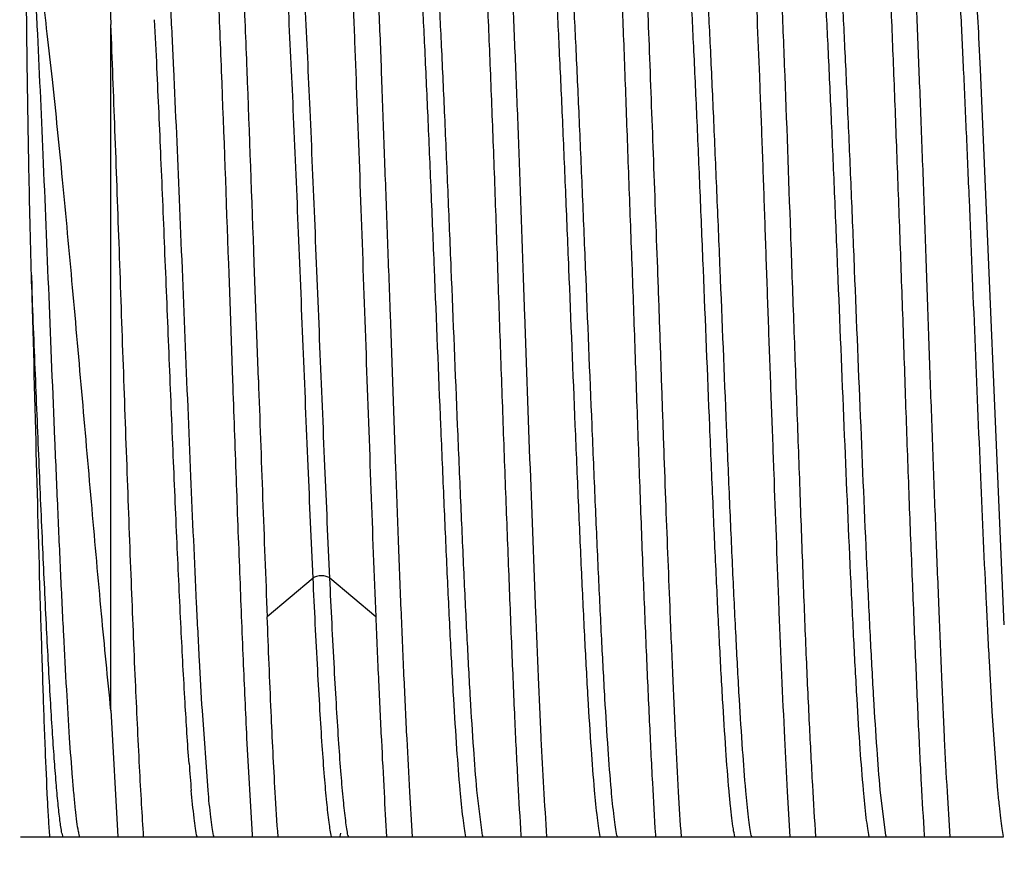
# Model space of a CAD drawing. Header units: inches. Extents: x 0.2 to 16.8, y 0.2 to 10.8.
# Tile 18 of 22: x 10.822 to 11.026, y 7.415 to 7.588. Entities that reach past the tile are written whole.
import ezdxf

# ---------------------------------------------------------------- set-up
doc = ezdxf.new("R2010")
doc.units = ezdxf.units.IN
doc.header["$LTSCALE"] = 0.935
doc.header["$MEASUREMENT"] = 0
doc.layers.get('0').update_dxf_attribs({"linetype": 'CONTINUOUS'})
doc.layers.add('DIMENSIONS', color=7, linetype='CONTINUOUS')
doc.styles.get("Standard").update_dxf_attribs({"font": 'txt', "width": 0.8})
doc.dimstyles.new('DIMSTYLE_1', dxfattribs={"dimtxt": 0.125, "dimasz": 0.18, "dimexe": 0.125, "dimexo": 0.0625, "dimgap": 0.09, "dimtad": 0, "dimtih": 1, "dimtoh": 1, "dimzin": 4, "dimdsep": 46, "dimtxsty": 'STANDARD', "dimblk": '_FILLED', "dimblk1": '_FILLED', "dimblk2": '_FILLED', "dimcen": 0.09, "dimadec": 0, "dimazin": 0, "dimtp": 0.01, "dimtm": 0.01, "dimtfac": 1, "dimtofl": 0, "dimtmove": 0, "dimatfit": 3, "dimldrblk": '_FILLED', "dimfxl": 1, "dimtolj": 1, "dimtzin": 4, "dimarcsym": 0})

# ---------------------------------------------------------------- blocks, each defined once
blk = doc.blocks.new('*D24')
at = {"layer": 'DIMENSIONS', "color": 2, "linetype": 'CONTINUOUS'}
blk.add_line((9.9461596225, 6.5835744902), (9.9461596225, 9.1170840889), dxfattribs=at)
at = {"layer": 'DIMENSIONS', "color": 2, "linetype": 'CONTINUOUS', "insert": (9.8836596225, 9.1795840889), "char_height": 0.125, "width": 1.125, "attachment_point": 1, "rotation": 90, "line_spacing_factor": 0.9}
blk.add_mtext('1.23{\\Ftxt.shx;\\W1.000000;\\H0.125000; }[31.3]', dxfattribs=at)
blk = doc.blocks.new('_FILLED')
at = {"color": 0, "linetype": 'BYBLOCK'}
blk.add_solid([(0, 0), (-1, 0.1736111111), (-1, -0.1736111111)], dxfattribs=at)

msp = doc.modelspace()

# ---------------------------------------------------------------- linework, layer by layer
at = {"color": 7, "linetype": 'CONTINUOUS'}
for p, q in [((10.8396314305, 7.6322128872), (10.8411096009, 7.5870648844)), ((10.8411096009, 7.445387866), (10.8411096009, 7.5870659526)), ((11.0207277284, 7.5777470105), (11.0204130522, 7.5843956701)), ((11.0256584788, 7.4630228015), (11.0207277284, 7.5777470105)), ((10.8653822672, 7.5375973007), (10.8654489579, 7.5357213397)), ((10.8715754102, 7.5136362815), (10.8707198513, 7.5377942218)), ((10.8654489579, 7.5357213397), (10.8657280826, 7.5278304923)), ((10.8657280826, 7.5278304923), (10.8661581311, 7.5156042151)), ((10.8661581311, 7.5156042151), (10.866229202, 7.5135864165)), ((10.9790008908, 7.468316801), (10.9791034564, 7.4657033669)), ((10.8411096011, 7.4453951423), (10.842527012, 7.4192578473)), ((10.8611832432, 7.4288323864), (10.8600004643, 7.4453225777)), ((11.0243478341, 7.4287358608), (11.0231654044, 7.4452063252)), ((10.8691526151, 7.4396642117), (10.8702673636, 7.4196959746)), ((10.9178533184, 7.4195115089), (10.9167213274, 7.4289044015)), ((11.0011668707, 7.4195208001), (11.0000281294, 7.4289334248)), ((10.8702673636, 7.4196959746), (10.8702969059, 7.4192494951)), ((10.9535778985, 7.4196854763), (10.9536069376, 7.4192494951)), ((10.8224345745, 7.4192494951), (11.0255192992, 7.4192494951)), ((10.9258163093, 7.4195551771), (10.9258372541, 7.4192494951)), ((11.0091266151, 7.4195480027), (11.0091474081, 7.4192494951))]:
    msp.add_line(p, q, dxfattribs=at)
at = {"color": 9, "linetype": 'CONTINUOUS'}
for p, q in [((10.8828775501, 7.4727066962), (10.8734001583, 7.4647143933)), ((10.8958190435, 7.4647143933), (10.8863416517, 7.4727066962))]:
    msp.add_line(p, q, dxfattribs=at)
at = {"color": 7, "linetype": 'CONTINUOUS'}
for centre, radius, start, end in [((8.8501497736, 7.4799441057), 2.1727753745, 2.7554349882, 3.1962396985), ((7.7024863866, 7.4318914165), 3.1515353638, 2.6595281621, 2.8404362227), ((21.0872837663, 7.8701792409), 10.2219283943, 181.9988940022, 182.2733010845), ((11.219464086, 7.4611512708), 0.3631855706, 184.2260571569, 185.1044768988), ((10.8583509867, 7.4252757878), 0.0307209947, 348.9262483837, 350.13227018), ((10.8878574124, 7.4243646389), 0.0260001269, 190.7527480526, 191.3401245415), ((10.9431934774, 7.4242910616), 0.0257869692, 190.6813985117, 191.2717135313), ((10.9712753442, 7.4244445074), 0.0261082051, 190.8595833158, 191.4191045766), ((10.9975383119, 7.4241499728), 0.0245853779, 190.8755798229, 191.4891727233), ((11.027178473, 7.4244310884), 0.0264710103, 190.6900995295, 191.2563214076)]:
    msp.add_arc(centre, radius, start, end, dxfattribs=at)
at = {"color": 9, "linetype": 'CONTINUOUS'}
for centre, radius, start, end in [((10.8611829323, 7.4252461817), 0.0306485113, 189.8893393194, 190.8740881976), ((10.8695514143, 7.4261319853), 0.035629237, 189.4360839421, 190.3153308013), ((10.8639933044, 7.4251231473), 0.0299803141, 190.3205544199, 190.7609565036), ((10.9148067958, 7.4243057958), 0.0251742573, 190.8494311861, 191.5435649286), ((10.8561434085, 7.4242809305), 0.0255173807, 190.8803609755, 191.3726725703), ((10.8596717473, 7.4242980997), 0.0255807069, 190.7527749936, 191.3803835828)]:
    msp.add_arc(centre, radius, start, end, dxfattribs=at)
at = {"color": 7, "linetype": 'CONTINUOUS'}
for points, knots in [([(10.8877800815, 7.6463759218), (10.887872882, 7.6457032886), (10.8880536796, 7.6442289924), (10.8884114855, 7.6407792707), (10.8888426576, 7.6355498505), (10.8893313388, 7.6282252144), (10.8898206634, 7.6195749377), (10.890316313, 7.6097110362), (10.8908177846, 7.5987609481), (10.8913191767, 7.5868653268), (10.8919969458, 7.5695683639), (10.8928235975, 7.5468150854), (10.8938064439, 7.518983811), (10.8947909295, 7.4914931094), (10.8954657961, 7.473440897), (10.8958190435, 7.4647143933)], [0, 0, 0, 0, 0.0112008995, 0.0244995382, 0.0572102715, 0.0977503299, 0.1455939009, 0.2001319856, 0.2606705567, 0.3264159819, 0.396536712, 0.5462209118, 0.7020025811, 0.8559292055, 1, 1, 1, 1]), ([(10.9155550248, 7.6464131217), (10.9156769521, 7.6455347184), (10.9159094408, 7.643567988), (10.9162248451, 7.6403089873), (10.9165434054, 7.6364456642), (10.9170007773, 7.6301484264), (10.9175631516, 7.6209420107), (10.9181807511, 7.6084338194), (10.9187777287, 7.5941797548), (10.9194240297, 7.5784823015), (10.9200933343, 7.5616707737), (10.9207194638, 7.5440972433), (10.9213322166, 7.5261330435), (10.9219641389, 7.5081576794), (10.9226109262, 7.4905495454), (10.9232654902, 7.4736803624), (10.9238932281, 7.4579035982), (10.9244953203, 7.4435492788), (10.9251113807, 7.4309241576), (10.9255730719, 7.4231197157), (10.9258163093, 7.4195551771)], [0, 0, 0, 0, 0.0117142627, 0.0261552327, 0.0432487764, 0.0629174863, 0.1095551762, 0.1650807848, 0.2283397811, 0.2980047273, 0.3726077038, 0.45058236, 0.5302841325, 0.6100387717, 0.6881694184, 0.7630304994, 0.8330350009, 0.8967331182, 0.9528057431, 1, 1, 1, 1]), ([(10.9433497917, 7.6464115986), (10.9434722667, 7.6455340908), (10.9437016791, 7.6435690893), (10.9440071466, 7.6403130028), (10.9443127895, 7.636453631), (10.9447523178, 7.630163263), (10.9453019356, 7.6209677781), (10.9459471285, 7.6084766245), (10.9465927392, 7.5942422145), (10.947204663, 7.5785624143), (10.947809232, 7.5617680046), (10.9484673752, 7.5442143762), (10.9491312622, 7.5262688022), (10.9497497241, 7.508307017), (10.9503644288, 7.4907080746), (10.9509979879, 7.4738436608), (10.9516466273, 7.4580677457), (10.9522973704, 7.4437096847), (10.9529072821, 7.4310724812), (10.9533417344, 7.4232565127), (10.9535778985, 7.4196854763)], [0, 0, 0, 0, 0.0117105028, 0.0261424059, 0.0432237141, 0.0628783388, 0.1094847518, 0.1649752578, 0.2281939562, 0.2978139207, 0.3723731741, 0.4503106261, 0.5299844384, 0.6097231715, 0.6878533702, 0.7627326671, 0.8327781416, 0.8965404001, 0.9526982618, 1, 1, 1, 1]), ([(10.9710840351, 7.646409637), (10.9711776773, 7.6457522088), (10.9713610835, 7.6443127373), (10.9717249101, 7.6409494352), (10.9721611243, 7.6358578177), (10.9726395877, 7.6287304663), (10.9731080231, 7.6203168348), (10.9735846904, 7.6107222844), (10.9742660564, 7.5959272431), (10.9749301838, 7.579991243), (10.9755752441, 7.5631135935), (10.9760499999, 7.5496452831), (10.9765177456, 7.5358765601), (10.9770075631, 7.5219801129), (10.9775223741, 7.5081293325), (10.9781895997, 7.4902466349), (10.978663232, 7.4769992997), (10.9790008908, 7.468316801)], [0, 0, 0, 0, 0.0111737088, 0.0244140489, 0.0569199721, 0.0971507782, 0.1446075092, 0.1987072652, 0.258789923, 0.3938161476, 0.4670818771, 0.5429847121, 0.620577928, 0.6988916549, 0.7769549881, 0.8537955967, 1, 1, 1, 1]), ([(10.986728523, 7.4192494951), (10.9864994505, 7.422799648), (10.9860352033, 7.4305790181), (10.9853773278, 7.443172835), (10.9847250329, 7.4575110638), (10.9841028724, 7.4732877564), (10.9835022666, 7.4901709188), (10.9828558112, 7.507802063), (10.9821856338, 7.5258081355), (10.9813541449, 7.5494702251), (10.9805529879, 7.5723735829), (10.9796668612, 7.5940294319), (10.9791016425, 7.606297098), (10.9786593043, 7.6153062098), (10.9783500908, 7.62137435), (10.9780453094, 7.6269355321), (10.9777385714, 7.6319603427), (10.9774210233, 7.6364213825), (10.9770932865, 7.6402951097), (10.9767642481, 7.6435618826), (10.9765241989, 7.6455329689), (10.9764012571, 7.6464134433)], [0, 0, 0, 0, 0.0469282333, 0.1028005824, 0.1663530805, 0.2362611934, 0.3110752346, 0.3892033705, 0.4689937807, 0.5487616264, 0.7015279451, 0.7713005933, 0.8346665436, 0.8635244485, 0.8902849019, 0.9148164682, 0.9369930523, 0.9566909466, 0.9738106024, 0.9882727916, 1, 1, 1, 1]), ([(10.9988843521, 7.6464138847), (10.9990045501, 7.6455355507), (10.9992296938, 7.6435685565), (10.9995317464, 7.6403091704), (10.9998382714, 7.6364454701), (11.0002892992, 7.630147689), (11.0008670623, 7.6209415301), (11.0015038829, 7.608433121), (11.0021067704, 7.5941782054), (11.0027317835, 7.5784788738), (11.0033780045, 7.5616653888), (11.004031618, 7.5440917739), (11.004670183, 7.5261274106), (11.0052728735, 7.5081501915), (11.0058976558, 7.4905405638), (11.0065672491, 7.4736714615), (11.0072134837, 7.4578951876), (11.0078246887, 7.4435414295), (11.0084276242, 7.4309164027), (11.0088796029, 7.4231119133), (11.0091266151, 7.4195480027)], [0, 0, 0, 0, 0.0117099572, 0.0261462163, 0.0432364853, 0.0629043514, 0.1095457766, 0.165075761, 0.2283375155, 0.2980049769, 0.3726109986, 0.4505890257, 0.5302935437, 0.6100501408, 0.6881817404, 0.7630432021, 0.833047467, 0.8967438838, 0.9528117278, 1, 1, 1, 1]), ([(10.9034183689, 7.4192494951), (10.9032147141, 7.4223530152), (10.9028152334, 7.4291005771), (10.9022474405, 7.4399675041), (10.9016618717, 7.4522520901), (10.9010812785, 7.4657486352), (10.9005278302, 7.4802355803), (10.8997896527, 7.5008283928), (10.8990456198, 7.5219103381), (10.8982697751, 7.5431316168), (10.897695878, 7.5587878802), (10.8971559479, 7.5738957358), (10.8966169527, 7.5882034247), (10.8960372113, 7.6014733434), (10.8954486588, 7.6134856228), (10.8948933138, 7.6240446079), (10.8945006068, 7.6305750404), (10.8942946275, 7.6335665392)], [0, 0, 0, 0, 0.043495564, 0.0945270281, 0.1521790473, 0.2154879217, 0.2834477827, 0.3549238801, 0.5036599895, 0.5784588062, 0.651898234, 0.7227572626, 0.7898746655, 0.8521301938, 0.908510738, 0.9580653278, 1, 1, 1, 1]), ([(10.9311880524, 7.4192494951), (10.9307323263, 7.4259965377), (10.9301136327, 7.4368663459), (10.9294219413, 7.4522664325), (10.9286728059, 7.4708797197), (10.9277292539, 7.4960058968), (10.92677147, 7.5219535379), (10.9260528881, 7.54318432), (10.9255120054, 7.5588460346), (10.9249300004, 7.5739553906), (10.924339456, 7.5882623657), (10.9237796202, 7.6015323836), (10.92323593, 7.6135440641), (10.9226874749, 7.6240990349), (10.9222813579, 7.6306252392), (10.9220673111, 7.6336142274)], [0, 0, 0, 0, 0.0945502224, 0.1522138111, 0.2155364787, 0.355006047, 0.5037687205, 0.5785757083, 0.6520188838, 0.7228767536, 0.7899866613, 0.852225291, 0.9085795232, 0.9581017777, 1, 1, 1, 1]), ([(10.9589578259, 7.4192494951), (10.9587450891, 7.4223524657), (10.9583335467, 7.4290991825), (10.9577689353, 7.4399657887), (10.957212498, 7.4522508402), (10.9565443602, 7.46827414), (10.9559156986, 7.4840654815), (10.9553610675, 7.4993031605), (10.9549554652, 7.5111708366), (10.9545487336, 7.5231725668), (10.9539827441, 7.5391193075), (10.9532451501, 7.5585517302), (10.9524260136, 7.580772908), (10.9516175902, 7.6009425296), (10.9507845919, 7.6183099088), (10.9501454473, 7.6288655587), (10.9498163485, 7.6335603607)], [0, 0, 0, 0, 0.0434973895, 0.0945266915, 0.1521750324, 0.2154809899, 0.3188097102, 0.3731938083, 0.4287231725, 0.4848778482, 0.5411362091, 0.6518810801, 0.7568387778, 0.8521140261, 0.9341813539, 1, 1, 1, 1]), ([(11.0144976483, 7.4192494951), (11.0142804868, 7.4223532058), (11.013855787, 7.4291013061), (11.0132833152, 7.4399710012), (11.0127482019, 7.4522608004), (11.0122082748, 7.4657622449), (11.0116251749, 7.4802517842), (11.0110351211, 7.4954928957), (11.0104747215, 7.5112332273), (11.009926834, 7.5272113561), (11.0093734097, 7.5431621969), (11.0088081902, 7.5588212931), (11.0082236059, 7.5739293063), (11.0076453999, 7.5882361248), (11.007104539, 7.6015069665), (11.0065702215, 7.6135202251), (11.0059994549, 7.6240764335), (11.005575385, 7.630603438), (11.0053597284, 7.6335934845)], [0, 0, 0, 0, 0.0435052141, 0.0945426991, 0.1521990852, 0.2155146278, 0.2834841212, 0.3549699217, 0.4287901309, 0.5037199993, 0.578523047, 0.6519645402, 0.722823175, 0.7899359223, 0.8521796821, 0.9085432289, 0.9580816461, 1, 1, 1, 1]), ([(10.882877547, 7.4727067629), (10.8825179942, 7.4804225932), (10.8818229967, 7.4963802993), (10.8808277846, 7.5206714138), (10.8798330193, 7.5452216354), (10.8788395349, 7.5687279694), (10.87798639, 7.5870855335), (10.8772840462, 7.6003144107), (10.876779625, 7.6088251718), (10.8762780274, 7.61622626), (10.8757799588, 7.6224177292), (10.8753440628, 7.6267790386), (10.8749801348, 7.629597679), (10.8747959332, 7.6307788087), (10.8747006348, 7.6313108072)], [0, 0, 0, 0, 0.1458814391, 0.3016661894, 0.4591537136, 0.6099240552, 0.7460094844, 0.8062311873, 0.860118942, 0.9070270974, 0.9463275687, 0.9774285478, 0.989792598, 1, 1, 1, 1]), ([(10.8600004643, 7.4453225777), (10.8597900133, 7.4488033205), (10.8593774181, 7.4561826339), (10.8585701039, 7.4723171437), (10.8575933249, 7.4944789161), (10.8564547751, 7.5223291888), (10.8553157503, 7.5504093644), (10.8543413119, 7.5730468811), (10.853537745, 7.5897770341), (10.8529558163, 7.6007565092), (10.8523769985, 7.6103993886), (10.8518024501, 7.6185330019), (10.8512998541, 7.6242961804), (10.8508802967, 7.628040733), (10.8506678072, 7.629615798), (10.850557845, 7.6303267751)], [0, 0, 0, 0, 0.0564652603, 0.1196757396, 0.261585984, 0.4156684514, 0.571021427, 0.7166515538, 0.782567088, 0.8422378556, 0.8946867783, 0.9389890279, 0.9742690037, 0.9883505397, 1, 1, 1, 1]), ([(10.913257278, 7.4289038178), (10.9130052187, 7.431720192), (10.9125271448, 7.4380121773), (10.9118786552, 7.4483768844), (10.9112288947, 7.4604892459), (10.9105762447, 7.474078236), (10.9099214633, 7.4888219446), (10.9090367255, 7.5098067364), (10.9081746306, 7.5311863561), (10.9072967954, 7.5524859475), (10.9066417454, 7.5677987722), (10.9059879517, 7.5821509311), (10.905334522, 7.5952211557), (10.9046838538, 7.6067296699), (10.9041205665, 7.6152303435), (10.9036569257, 7.621064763), (10.9033302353, 7.6246484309), (10.903004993, 7.6276639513), (10.90276422, 7.6294786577), (10.9026385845, 7.6302863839)], [0, 0, 0, 0, 0.0420589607, 0.0938514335, 0.1544674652, 0.2224786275, 0.2962103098, 0.3739852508, 0.5348893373, 0.6144749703, 0.691070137, 0.762864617, 0.8281739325, 0.8857219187, 0.934317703, 0.9548880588, 0.9727770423, 0.9878411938, 1, 1, 1, 1]), ([(10.9167213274, 7.4289044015), (10.9164692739, 7.4317207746), (10.9159912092, 7.4380127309), (10.9153427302, 7.448377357), (10.9146929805, 7.4604895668), (10.9140403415, 7.4740783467), (10.9133855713, 7.4888218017), (10.9125008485, 7.5098062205), (10.9116387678, 7.5311854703), (10.9107609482, 7.5524847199), (10.9101059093, 7.5677973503), (10.9094521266, 7.5821493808), (10.9087987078, 7.5952195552), (10.90814805, 7.6067281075), (10.9075847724, 7.6152288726), (10.9071211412, 7.6210634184), (10.9067944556, 7.6246472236), (10.9064692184, 7.6276629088), (10.906228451, 7.6294777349), (10.9061028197, 7.6302855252)], [0, 0, 0, 0, 0.0420592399, 0.0938516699, 0.1544673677, 0.2224779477, 0.2962088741, 0.3739829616, 0.53488536, 0.6144703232, 0.6910650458, 0.7628593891, 0.8281689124, 0.8857174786, 0.9343142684, 0.9548853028, 0.9727750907, 0.9878401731, 1, 1, 1, 1]), ([(10.9410260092, 7.4288791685), (10.9407724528, 7.4317036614), (10.9402949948, 7.438020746), (10.9396485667, 7.4484116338), (10.938998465, 7.460532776), (10.9383448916, 7.4741085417), (10.9376892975, 7.4888409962), (10.9368050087, 7.5098326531), (10.9359445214, 7.531220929), (10.9350662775, 7.5525171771), (10.9344100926, 7.5678134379), (10.9337554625, 7.582160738), (10.9331037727, 7.5952427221), (10.9324542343, 7.6067621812), (10.9318907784, 7.6152565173), (10.9314260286, 7.6210668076), (10.9310984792, 7.6246267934), (10.9307725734, 7.6276314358), (10.9305327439, 7.62944553), (10.9304078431, 7.6302571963)], [0, 0, 0, 0, 0.0421821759, 0.0942246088, 0.1548580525, 0.22273665, 0.296392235, 0.3742140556, 0.5352561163, 0.6147917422, 0.6912566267, 0.7629910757, 0.8284239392, 0.8860862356, 0.9346095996, 0.95504676, 0.9727867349, 0.9877846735, 1, 1, 1, 1]), ([(10.9444890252, 7.4288912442), (10.9442350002, 7.4317165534), (10.9437577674, 7.4380345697), (10.9431120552, 7.4484264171), (10.9424618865, 7.4605474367), (10.9418082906, 7.4741225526), (10.9411528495, 7.4888536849), (10.9402687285, 7.5098425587), (10.9394083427, 7.5312276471), (10.9385302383, 7.5525205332), (10.9378741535, 7.5678143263), (10.937219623, 7.5821594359), (10.9365680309, 7.5952396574), (10.9359185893, 7.6067579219), (10.9353552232, 7.6152516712), (10.9348905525, 7.6210618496), (10.934563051, 7.6246220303), (10.9342371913, 7.6276270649), (10.9339974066, 7.6294414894), (10.933872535, 7.6302533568)], [0, 0, 0, 0, 0.0421982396, 0.0942454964, 0.1548840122, 0.2227652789, 0.2964195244, 0.3742376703, 0.5352680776, 0.6147968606, 0.6912553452, 0.7629843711, 0.8284133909, 0.886074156, 0.9345986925, 0.9550374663, 0.9727797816, 0.9877808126, 1, 1, 1, 1]), ([(10.9688087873, 7.428751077), (10.9685561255, 7.4315699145), (10.9680783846, 7.437864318), (10.9674300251, 7.4482178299), (10.9667775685, 7.4603086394), (10.9661242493, 7.4738800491), (10.9654693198, 7.4886283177), (10.964584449, 7.5096348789), (10.9637213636, 7.5310339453), (10.9628420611, 7.5523491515), (10.9621860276, 7.5676807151), (10.9615315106, 7.5820668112), (10.9608792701, 7.5951679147), (10.9602274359, 7.6066894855), (10.9596625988, 7.6151858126), (10.9591982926, 7.6210171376), (10.9588708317, 7.6246107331), (10.958545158, 7.6276475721), (10.9583050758, 7.6294809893), (10.958179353, 7.6302994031)], [0, 0, 0, 0, 0.0420616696, 0.0938096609, 0.1541746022, 0.2220154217, 0.2957417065, 0.3735798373, 0.5344928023, 0.6140342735, 0.6906369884, 0.7625596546, 0.8280620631, 0.8855863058, 0.9340664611, 0.954609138, 0.9725248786, 0.9876940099, 1, 1, 1, 1]), ([(10.9722726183, 7.4287540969), (10.9720199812, 7.431572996), (10.9715422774, 7.4378674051), (10.9708939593, 7.4482207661), (10.9702415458, 7.4603111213), (10.9695882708, 7.4738818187), (10.9689333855, 7.4886291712), (10.9680485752, 7.5096343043), (10.9671855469, 7.5310319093), (10.9663063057, 7.5523457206), (10.9656503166, 7.5676764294), (10.9649958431, 7.5820619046), (10.9643436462, 7.5951626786), (10.9636918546, 7.6066842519), (10.9631270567, 7.6151808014), (10.9626627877, 7.621012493), (10.962335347, 7.6246065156), (10.9620096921, 7.6276438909), (10.9617696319, 7.6294777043), (10.9616439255, 7.630296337)], [0, 0, 0, 0, 0.042063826, 0.0938125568, 0.1541770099, 0.2220162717, 0.2957401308, 0.373575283, 0.5344819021, 0.6140206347, 0.6906213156, 0.7625429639, 0.8280456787, 0.8855716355, 0.9340549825, 0.9545998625, 0.9725182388, 0.987690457, 1, 1, 1, 1]), ([(11.0000281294, 7.4289334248), (10.9997764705, 7.4317374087), (10.9992986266, 7.4380154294), (10.9986541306, 7.4483602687), (10.998006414, 7.4604465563), (10.9971050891, 7.4791912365), (10.996018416, 7.504658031), (10.9949600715, 7.530911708), (10.9940850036, 7.552162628), (10.9934319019, 7.5674401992), (10.9927787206, 7.5817721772), (10.9921273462, 7.5948493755), (10.9914791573, 7.6063922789), (10.9909181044, 7.6149289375), (10.9904559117, 7.6207876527), (10.9901293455, 7.6243859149), (10.9898040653, 7.6274235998), (10.9895647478, 7.6292576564), (10.9894402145, 7.6300785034)], [0, 0, 0, 0, 0.0419246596, 0.0937551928, 0.1543520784, 0.2221696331, 0.373222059, 0.5339458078, 0.6134562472, 0.6899580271, 0.7616664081, 0.8271086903, 0.8849435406, 0.9338326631, 0.9545060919, 0.9724610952, 0.9876360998, 1, 1, 1, 1]), ([(11.0231654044, 7.4452063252), (11.0229551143, 7.4486818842), (11.0225425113, 7.4560460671), (11.0217324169, 7.4721677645), (11.0207555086, 7.4943273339), (11.0196167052, 7.5221941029), (11.0186545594, 7.5459119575), (11.0178636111, 7.5644954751), (11.0172791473, 7.5775598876), (11.0166964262, 7.5897063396), (11.0161154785, 7.6007061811), (11.0155352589, 7.6103550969), (11.0149583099, 7.6184860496), (11.0144556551, 7.6242510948), (11.014036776, 7.6280062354), (11.0138243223, 7.6295889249), (11.01371422, 7.6303035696)], [0, 0, 0, 0, 0.0563529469, 0.1193710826, 0.2612494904, 0.4153396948, 0.5707567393, 0.6454258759, 0.7163762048, 0.7824085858, 0.8422352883, 0.8946501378, 0.9388505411, 0.9741597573, 0.9882973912, 1, 1, 1, 1]), ([(10.8624493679, 7.6116895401), (10.8627119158, 7.6063081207), (10.863219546, 7.5949038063), (10.8642094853, 7.5702067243), (10.8649091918, 7.5508902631), (10.8653822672, 7.5375973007)], [0, 0, 0, 0, 0.2179813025, 0.4618506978, 1, 1, 1, 1]), ([(10.8707198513, 7.5377942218), (10.8702474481, 7.5510916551), (10.8695529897, 7.5704115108), (10.8685584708, 7.5951076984), (10.8680470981, 7.6065066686), (10.8677841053, 7.6118841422)], [0, 0, 0, 0, 0.5383448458, 0.7821709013, 1, 1, 1, 1]), ([(10.8246942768, 7.5352848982), (10.8245988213, 7.538949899), (10.8244173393, 7.5462012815), (10.8241895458, 7.5569254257), (10.8240303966, 7.5656667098), (10.8239212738, 7.5724616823), (10.8238473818, 7.5773787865), (10.8237826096, 7.5821590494), (10.8237385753, 7.586052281), (10.8237116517, 7.5890908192), (10.8236963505, 7.5913101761), (10.8236865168, 7.5934886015), (10.8236831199, 7.5956255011), (10.8236875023, 7.5977205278), (10.823701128, 7.5997736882), (10.8237219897, 7.6014586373), (10.823746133, 7.6027861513), (10.8237684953, 7.6037671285), (10.8237961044, 7.6047390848), (10.8238246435, 7.605543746), (10.8238518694, 7.6061837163), (10.8238748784, 7.6066615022), (10.8239010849, 7.6071383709), (10.8239313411, 7.6076149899), (10.8239609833, 7.6080123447), (10.8239884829, 7.6083308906), (10.8240115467, 7.608571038), (10.8240377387, 7.6088126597), (10.8240630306, 7.6090151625), (10.824086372, 7.6091785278), (10.8241060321, 7.609302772), (10.8241285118, 7.6094287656), (10.8241551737, 7.609557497), (10.8241827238, 7.6096669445), (10.8242113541, 7.6097572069), (10.8242347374, 7.6098159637), (10.8242594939, 7.6098638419), (10.8242836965, 7.6098968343), (10.8243119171, 7.6099203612), (10.8243606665, 7.6099261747), (10.8244095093, 7.6098754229), (10.8244474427, 7.6098058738), (10.8244809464, 7.6097260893), (10.8245096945, 7.6096423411), (10.8245448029, 7.6095251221), (10.8245831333, 7.6093734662), (10.8246380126, 7.6091223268), (10.8246723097, 7.6089305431), (10.8246942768, 7.608801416)], [0, 0, 0, 0, 0.1448596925, 0.2866039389, 0.4238243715, 0.4902998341, 0.5551197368, 0.6181296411, 0.6791936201, 0.7089577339, 0.7381922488, 0.7668863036, 0.7950319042, 0.8226248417, 0.8496644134, 0.8761573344, 0.8892046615, 0.9021253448, 0.9149273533, 0.9276236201, 0.9339385, 0.9402364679, 0.9465235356, 0.9528086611, 0.9591061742, 0.9622668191, 0.965441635, 0.9686382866, 0.9718693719, 0.9735044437, 0.975158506, 0.9768393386, 0.9785607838, 0.9803521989, 0.9812957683, 0.9823004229, 0.9828482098, 0.9834184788, 0.9839175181, 0.9842455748, 0.9852598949, 0.986338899, 0.9874731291, 0.9886449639, 0.9898444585, 0.9923042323, 0.9948246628, 1, 1, 1, 1]), ([(10.8411096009, 7.4453885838), (10.8404361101, 7.4520320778), (10.8390966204, 7.4659194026), (10.8371784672, 7.48739526), (10.8352319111, 7.5098730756), (10.8332256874, 7.5325242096), (10.8312032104, 7.5544887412), (10.8294587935, 7.57195751), (10.8280111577, 7.5849175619), (10.8269416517, 7.5936295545), (10.8258602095, 7.6015146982), (10.8250880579, 7.6064770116), (10.8246942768, 7.608801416)], [0, 0, 0, 0, 0.1219567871, 0.2548075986, 0.3937890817, 0.5340218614, 0.670120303, 0.7966394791, 0.8546448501, 0.9082878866, 0.9569428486, 1, 1, 1, 1]), ([(10.847878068, 7.4192496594), (10.8477263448, 7.4215063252), (10.8474288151, 7.4263236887), (10.8468418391, 7.4370732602), (10.8461278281, 7.4524042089), (10.84530239, 7.4726635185), (10.8444733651, 7.4948572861), (10.843642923, 7.518172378), (10.8428123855, 7.5417574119), (10.841982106, 7.5647523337), (10.841405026, 7.579786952), (10.8411096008, 7.5870634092)], [0, 0, 0, 0, 0.0403996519, 0.0862105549, 0.1922943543, 0.3145347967, 0.448382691, 0.5889962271, 0.7312539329, 0.8699205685, 1, 1, 1, 1]), ([(10.8572659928, 7.4343874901), (10.8569511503, 7.4385889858), (10.8563582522, 7.4479122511), (10.8555513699, 7.4631036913), (10.8547413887, 7.4804877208), (10.853927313, 7.4994577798), (10.8531122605, 7.5193449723), (10.8522970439, 7.5394508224), (10.8514820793, 7.559069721), (10.8509164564, 7.5719055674), (10.8506272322, 7.5781253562)], [0, 0, 0, 0, 0.0878407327, 0.1947593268, 0.3171648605, 0.4506637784, 0.5906215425, 0.7321321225, 0.8701862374, 1, 1, 1, 1]), ([(10.8246942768, 7.5352848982), (10.8250108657, 7.5230937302), (10.8256020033, 7.4996096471), (10.8263703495, 7.4712122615), (10.827009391, 7.450766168), (10.8274568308, 7.4381516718), (10.8278506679, 7.4290455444), (10.8281785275, 7.4230055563), (10.8283430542, 7.4204245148), (10.8284271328, 7.4192494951)], [0, 0, 0, 0, 0.3151223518, 0.6070142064, 0.7340465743, 0.8437000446, 0.9331732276, 0.9695602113, 1, 1, 1, 1]), ([(10.866229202, 7.5135864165), (10.8664680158, 7.5068111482), (10.8669391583, 7.4935544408), (10.8676676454, 7.4742891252), (10.8683869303, 7.4564229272), (10.8688915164, 7.4450389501), (10.8691526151, 7.4396642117)], [0, 0, 0, 0, 0.2749163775, 0.5379155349, 0.7817904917, 1, 1, 1, 1]), ([(10.875647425, 7.4192494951), (10.8754334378, 7.4223122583), (10.8748780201, 7.4309309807), (10.8741527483, 7.4460882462), (10.873664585, 7.4581820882), (10.8734001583, 7.4647143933)], [0, 0, 0, 0, 0.2023349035, 0.5691541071, 1, 1, 1, 1]), ([(10.8958190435, 7.4647143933), (10.8959992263, 7.4602632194), (10.8963655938, 7.4517590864), (10.896947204, 7.4396688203), (10.8974988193, 7.4289642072), (10.8978680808, 7.4223125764), (10.8980663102, 7.4192494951)], [0, 0, 0, 0, 0.2935885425, 0.560969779, 0.7977096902, 1, 1, 1, 1]), ([(10.9791034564, 7.4657033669), (10.9794480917, 7.45700517), (10.9799847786, 7.4446403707), (10.9807734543, 7.4291569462), (10.9811712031, 7.4223699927), (10.981376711, 7.4192494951)], [0, 0, 0, 0, 0.5614889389, 0.7982864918, 1, 1, 1, 1]), ([(10.8588992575, 7.4192525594), (10.8587857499, 7.4198200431), (10.8585707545, 7.4211132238), (10.8581471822, 7.4243057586), (10.8578895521, 7.426935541), (10.8577188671, 7.4288378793)], [0, 0, 0, 0, 0.1797096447, 0.4068990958, 1, 1, 1, 1]), ([(10.8623138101, 7.4195137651), (10.8622064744, 7.4200783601), (10.8620012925, 7.4213514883), (10.8615964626, 7.4244552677), (10.8613475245, 7.4269989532), (10.8611832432, 7.4288323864)], [0, 0, 0, 0, 0.1836189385, 0.4118713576, 1, 1, 1, 1]), ([(10.9144390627, 7.4192544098), (10.9143252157, 7.4198258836), (10.914110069, 7.4211290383), (10.9136866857, 7.4243430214), (10.9134285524, 7.4269900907), (10.913257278, 7.4289038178)], [0, 0, 0, 0, 0.1797591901, 0.407271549, 1, 1, 1, 1]), ([(10.9422092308, 7.4193054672), (10.9420959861, 7.419871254), (10.9418806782, 7.421160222), (10.9414551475, 7.4243487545), (10.9411968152, 7.4269764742), (10.9410260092, 7.4288791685)], [0, 0, 0, 0, 0.1793842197, 0.4060993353, 1, 1, 1, 1]), ([(10.9456346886, 7.4195256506), (10.9455259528, 7.420091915), (10.94531784, 7.4213694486), (10.9449068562, 7.4244887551), (10.9446548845, 7.4270465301), (10.9444890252, 7.4288912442)], [0, 0, 0, 0, 0.183279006, 0.411280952, 1, 1, 1, 1]), ([(10.9699796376, 7.4192619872), (10.9698667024, 7.4198185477), (10.9696527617, 7.4210924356), (10.969366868, 7.4232401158), (10.9690792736, 7.425844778), (10.9689000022, 7.4277334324), (10.9688087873, 7.428751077)], [0, 0, 0, 0, 0.1781259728, 0.4049657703, 0.6795304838, 1, 1, 1, 1]), ([(10.9733945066, 7.4195112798), (10.9732875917, 7.4200671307), (10.973083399, 7.4213257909), (10.9726823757, 7.4244044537), (10.972435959, 7.4269315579), (10.9722726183, 7.4287540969)], [0, 0, 0, 0, 0.1823296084, 0.4105807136, 1, 1, 1, 1]), ([(11.0255196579, 7.4192955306), (11.0254072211, 7.4198513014), (11.0251939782, 7.421120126), (11.0249072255, 7.4232562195), (11.0246184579, 7.4258454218), (11.0244390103, 7.4277229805), (11.0243478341, 7.4287358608)], [0, 0, 0, 0, 0.1787555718, 0.4054218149, 0.6793996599, 1, 1, 1, 1])]:
    msp.add_open_spline(points, degree=3, knots=knots, dxfattribs=at)
at = {"color": 9, "linetype": 'CONTINUOUS'}
for points, knots in [([(10.8863416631, 7.4727066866), (10.8859824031, 7.4804162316), (10.8852880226, 7.4963603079), (10.8842935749, 7.5206308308), (10.8832993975, 7.5451626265), (10.8823071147, 7.5686541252), (10.8814540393, 7.5870052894), (10.880752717, 7.6002334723), (10.8802489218, 7.6087471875), (10.879747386, 7.6161519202), (10.8792489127, 7.6223526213), (10.8788143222, 7.6267262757), (10.8784509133, 7.6295566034), (10.8782667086, 7.630742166), (10.8781714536, 7.6312757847)], [0, 0, 0, 0, 0.1457952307, 0.3014759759, 0.4588672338, 0.6095934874, 0.7456377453, 0.8059016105, 0.8598302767, 0.9067464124, 0.9460978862, 0.977340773, 0.9897603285, 1, 1, 1, 1]), ([(10.9965645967, 7.4289270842), (10.9963129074, 7.4317307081), (10.9958350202, 7.4380081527), (10.9951904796, 7.4483523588), (10.99454272, 7.460438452), (10.993641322, 7.4791836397), (10.9925545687, 7.5046517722), (10.9914961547, 7.5309071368), (10.9906210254, 7.5521596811), (10.9899678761, 7.5674384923), (10.9893146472, 7.5817716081), (10.9886632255, 7.5948497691), (10.9880149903, 7.6063933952), (10.987453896, 7.6149304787), (10.9869916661, 7.6207893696), (10.9866650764, 7.6243876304), (10.9863397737, 7.6274252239), (10.9861004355, 7.6292591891), (10.9859758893, 7.6300799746)], [0, 0, 0, 0, 0.0419177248, 0.0937430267, 0.1543366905, 0.2221528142, 0.3732065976, 0.5339355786, 0.6134493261, 0.6899544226, 0.7616657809, 0.8271103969, 0.8849466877, 0.9338361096, 0.9545091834, 0.9724634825, 0.9876374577, 1, 1, 1, 1]), ([(10.8344042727, 7.4202906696), (10.8342896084, 7.4209785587), (10.8340700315, 7.422520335), (10.8337723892, 7.4250768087), (10.8334731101, 7.4281068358), (10.8330481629, 7.4330436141), (10.8325312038, 7.4402730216), (10.8319365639, 7.4501211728), (10.8313397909, 7.4613905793), (10.830740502, 7.4738671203), (10.830140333, 7.4873160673), (10.8293295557, 7.5064502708), (10.8283435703, 7.5308113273), (10.8271754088, 7.559290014), (10.8261713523, 7.5817982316), (10.8253379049, 7.5980137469), (10.8249124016, 7.6053584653), (10.8246941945, 7.6088026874)], [0, 0, 0, 0, 0.0110818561, 0.0247410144, 0.0408967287, 0.0594633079, 0.1034786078, 0.1560652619, 0.2162408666, 0.2828069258, 0.3545542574, 0.4301663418, 0.5871353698, 0.7419850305, 0.8830933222, 0.9451591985, 1, 1, 1, 1]), ([(10.8309898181, 7.4199824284), (10.8308347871, 7.4208687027), (10.8305467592, 7.4229207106), (10.8301640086, 7.4264031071), (10.8297780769, 7.4306701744), (10.8293897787, 7.4356852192), (10.8290001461, 7.4414113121), (10.8284559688, 7.4503369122), (10.8277922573, 7.4628915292), (10.8270205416, 7.4793454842), (10.8262475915, 7.4972603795), (10.8254731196, 7.5160718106), (10.8249550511, 7.5288473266), (10.824691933, 7.5352848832)], [0, 0, 0, 0, 0.023369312, 0.0537972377, 0.0909927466, 0.1346465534, 0.1844443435, 0.2400623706, 0.3669061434, 0.5109845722, 0.6679004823, 0.8326535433, 1, 1, 1, 1]), ([(10.8863416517, 7.4727066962), (10.8862453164, 7.472787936), (10.8860058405, 7.4729286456), (10.8854306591, 7.4731323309), (10.8846096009, 7.4732360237), (10.8837885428, 7.4731323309), (10.8832133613, 7.4729286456), (10.8829738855, 7.472787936), (10.8828775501, 7.4727066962)], [0, 0, 0, 0, 0.1035368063, 0.2252281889, 0.5000000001, 0.7747718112, 0.8964631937, 1, 1, 1, 1]), ([(10.8866697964, 7.4192932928), (10.8865809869, 7.4197314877), (10.8864096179, 7.4207100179), (10.886070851, 7.4230672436), (10.8856659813, 7.4267555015), (10.8852048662, 7.4320357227), (10.88474017, 7.4383991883), (10.884272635, 7.4457590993), (10.8836178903, 7.4573039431), (10.883171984, 7.466388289), (10.8828775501, 7.4727066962)], [0, 0, 0, 0, 0.0250385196, 0.0556151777, 0.1333544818, 0.2327810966, 0.3524353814, 0.4906568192, 0.6457752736, 1, 1, 1, 1]), ([(10.8900825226, 7.4195672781), (10.8899952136, 7.4200221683), (10.8898260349, 7.4210312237), (10.8894913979, 7.4234380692), (10.8890906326, 7.4271650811), (10.888635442, 7.4324622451), (10.8881774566, 7.4388022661), (10.8877165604, 7.4461021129), (10.8870719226, 7.457508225), (10.8866320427, 7.4664750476), (10.8863416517, 7.4727066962)], [0, 0, 0, 0, 0.026075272, 0.0575822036, 0.1367865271, 0.2370541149, 0.3568763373, 0.4946160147, 0.6488111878, 1, 1, 1, 1]), ([(10.9977488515, 7.4192826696), (10.9976351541, 7.4198560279), (10.9974196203, 7.4211605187), (10.9969950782, 7.4243727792), (10.9967361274, 7.4270163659), (10.9965645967, 7.4289270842)], [0, 0, 0, 0, 0.1804075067, 0.4079029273, 1, 1, 1, 1])]:
    msp.add_open_spline(points, degree=3, knots=knots, dxfattribs=at)

# ---------------------------------------------------------------- dimensions: what is measured, and where the dimension line sits
at = {"layer": 'DIMENSIONS', "color": 2, "linetype": 'CONTINUOUS'}
dim = msp.add_ordinate_dim(feature_location=(9.9461596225, 6.5835744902), offset=(0, 2.5335095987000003), dtype=1, origin=(11.1776596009, 6.5210744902), dimstyle='DIMSTYLE_1', override={"dimtad": 1, "dimtih": 0, "dimtoh": 0}, dxfattribs=at)
dim.commit()
dim.dimension.update_dxf_attribs({"geometry": '*D24', "text_midpoint": (9.9461596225, 9.7420840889)})

doc.saveas('drawing.dxf')
